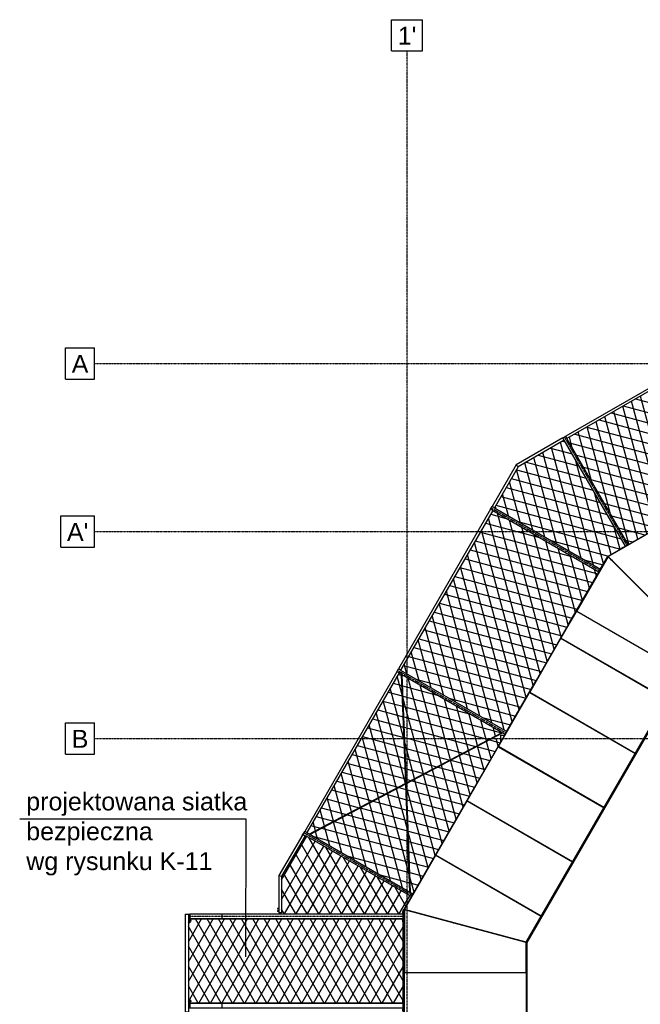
# Model space of a CAD drawing. Header units: millimetres. Extents: x -434 to 57429, y 89 to 37431.
# Tile 7 of 24: x -205 to 9727, y 21420 to 37174. Entities that reach past the tile are written whole.
import ezdxf

# ---------------------------------------------------------------- set-up
doc = ezdxf.new("R2010")
doc.units = ezdxf.units.MM
doc.linetypes.add('DXK_LINE_DOT3', pattern=[5.9187, 2.979, -0.9799, 0.9799, -0.9799])
doc.styles.add('Arial', font='ARIAL.TTF', dxfattribs={"height": 0.2})
pattern_1 = [(60, (0, 0), (-137.4815, 79.375), []), (120, (0, 0), (-137.4815, -79.375), [])]
pattern_2 = [(105, (0, 0), (-153.3407, -41.0875), []), (165, (0, 0), (-41.0875, -153.3407), [])]

# ---------------------------------------------------------------- blocks, each defined once
blk = doc.blocks.new('Part-3810 - 1324')
at = {"color": 7}
for p, q in [((9460, 28733), (9409, 28703)), ((9409, 28703), (9409, 28703)), ((9461, 28733), (9460, 28733))]:
    blk.add_line(p, q, dxfattribs=at)
blk = doc.blocks.new('Part-2814 - 1324')
at = {"color": 7}
for p, q in [((5945, 22624), (5945, 22624)), ((5945, 21704), (5945, 22624)), ((6045, 21929), (6045, 21930)), ((5945, 20704), (5945, 21644)), ((6045, 20927), (6045, 20929)), ((5945, 20165), (5945, 20644)), ((6045, 19924), (6045, 19927))]:
    blk.add_line(p, q, dxfattribs=at)
blk = doc.blocks.new('Part-3722 - 1324')
at = {"color": 7}
for p, q in [((9207, 28587), (5945, 22937)), ((9251, 28543), (9207, 28587)), ((9211, 28581), (9212, 28583)), ((9251, 28543), (9250, 28541)), ((8709, 27711), (8709, 27713)), ((8755, 27684), (8756, 27686)), ((8458, 27276), (8459, 27278)), ((8504, 27249), (8505, 27251)), ((7957, 26409), (7958, 26410)), ((8003, 26382), (8004, 26383)), ((7456, 25541), (7457, 25543)), ((7502, 25514), (7503, 25516)), ((6955, 24673), (6956, 24675)), ((7001, 24646), (7002, 24648)), ((6453, 23805), (6455, 23807)), ((6500, 23778), (6501, 23780)), ((5945, 22937), (6005, 22921)), ((5951, 22935), (5952, 22937)), ((6005, 22921), (6006, 22922))]:
    blk.add_line(p, q, dxfattribs=at)
blk = doc.blocks.new('Part-3350 - 1324')
at = {"color": 7}
blk.add_line((7332, 29340), (7357, 29383), dxfattribs=at)
blk = doc.blocks.new('Part-3355 - 1324')
at = {"color": 7}
for p, q in [((4332, 24143), (4357, 24187)), ((4367, 24123), (6064, 23143)), ((4392, 24167), (6089, 23187))]:
    blk.add_line(p, q, dxfattribs=at)
blk = doc.blocks.new('Part-2319 - 1324')
at = {"color": 7}
for p, q in [((5945, 22724), (5945, 22724)), ((5945, 22704), (5945, 22724)), ((6732, 22724), (6742, 22724)), ((5945, 22624), (5945, 22644)), ((5945, 22624), (5945, 22624)), ((7106, 22624), (7114, 22624))]:
    blk.add_line(p, q, dxfattribs=at)
blk = doc.blocks.new('Part-3356 - 1324')
at = {"color": 7}
blk.add_line((4332, 24143), (4357, 24187), dxfattribs=at)
blk = doc.blocks.new('Part-2411 - 1324')
at = {"color": 7}
for p, q in [((7497, 25625), (7497, 25724)), ((7497, 25724), (7555, 25724)), ((9142, 25724), (9146, 25724)), ((9315, 25624), (9319, 25624))]:
    blk.add_line(p, q, dxfattribs=at)
blk = doc.blocks.new('Part-3645 - 1324')
at = {"color": 7}
for p, q in [((5983, 24962), (7516, 25769)), ((5983, 24951), (7523, 25762)), ((7521, 25766), (7523, 25763)), ((7523, 25763), (7523, 25762)), ((4432, 24146), (5973, 24957)), ((4440, 24139), (5973, 24946)), ((4433, 24145), (4432, 24146)), ((4432, 24146), (4433, 24145)), ((4435, 24142), (4433, 24145)), ((4433, 24145), (4435, 24142))]:
    blk.add_line(p, q, dxfattribs=at)
blk = doc.blocks.new('Part-2663 - 1324')
at = {"color": 7}
for p, q in [((9251, 28543), (9280, 28514)), ((9280, 28514), (9282, 28515))]:
    blk.add_line(p, q, dxfattribs=at)
blk = doc.blocks.new('Part-2669 - 1324')
at = {"color": 7}
blk.add_line((8791, 27664), (8791, 27665), dxfattribs=at)
blk = doc.blocks.new('Part-3349 - 1324')
at = {"color": 7}
for p, q in [((7332, 29340), (7357, 29383)), ((7357, 29383), (7357, 29383)), ((7367, 29320), (9064, 28340)), ((7392, 29363), (9089, 28383))]:
    blk.add_line(p, q, dxfattribs=at)
blk = doc.blocks.new('Part-2662 - 1324')
at = {"color": 7}
for p, q in [((9091, 28386), (9207, 28587)), ((9280, 28514), (9251, 28543)), ((9280, 28512), (9280, 28514)), ((8591, 27520), (9061, 28334)), ((8790, 27664), (8791, 27666)), ((8091, 26654), (8561, 27468)), ((8539, 27229), (8540, 27231)), ((7591, 25788), (8061, 26602)), ((8038, 26362), (8039, 26363)), ((7554, 25724), (7561, 25736)), ((7554, 25724), (7555, 25724))]:
    blk.add_line(p, q, dxfattribs=at)
blk = doc.blocks.new('GridLine-5336 - 1324')
at = {"color": 6}
for p, q in [((528, 25924), (995, 25924)), ((528, 25424), (528, 25924)), ((995, 25424), (995, 25924)), ((528, 25424), (995, 25424))]:
    blk.add_line(p, q, dxfattribs=at)
at = {"color": 6, "linetype": 'DXK_LINE_DOT3'}
blk.add_line((995, 25674), (36620, 25674), dxfattribs=at)
at = {"color": 7, "style": 'Arial'}
blk.add_text('B', height=287, dxfattribs=at).set_placement((628, 25524))
blk = doc.blocks.new('Part-3526 - 1324')
at = {"color": 7}
for p, q in [((11089, 31983), (8534, 30508)), ((11109, 31948), (11089, 31983)), ((11109, 31948), (8554, 30473)), ((8554, 30473), (8534, 30508))]:
    blk.add_line(p, q, dxfattribs=at)
blk = doc.blocks.new('Part-3308 - 1324')
at = {"color": 7}
blk.add_line((8490, 30483), (8534, 30508), dxfattribs=at)
blk = doc.blocks.new('Part-3307 - 1324')
at = {"color": 7}
for p, q in [((8490, 30483), (8534, 30508)), ((9490, 28751), (8510, 30448)), ((9534, 28776), (8554, 30473))]:
    blk.add_line(p, q, dxfattribs=at)
blk = doc.blocks.new('Part-3667 - 1324')
at = {"color": 7}
for p, q in [((7902, 22412), (10640, 27154)), ((10646, 27148), (7911, 22410)), ((10591, 27202), (10592, 27203)), ((10592, 27203), (10603, 27191)), ((10640, 27154), (10646, 27148)), ((10341, 26769), (10342, 26770)), ((10090, 26334), (10091, 26336)), ((9589, 25466), (9590, 25468)), ((9088, 24598), (9089, 24600)), ((8587, 23731), (8588, 23732)), ((8086, 22862), (8087, 22865)), ((7836, 22430), (7836, 22430)), ((7836, 22430), (7852, 22426)), ((7911, 22410), (7902, 22412))]:
    blk.add_line(p, q, dxfattribs=at)
blk = doc.blocks.new('Part-2773 - 1324')
at = {"color": 7}
for p, q in [((5945, 22936), (5945, 22936)), ((5945, 22936), (5945, 22724)), ((6005, 22920), (6045, 22910)), ((6045, 22910), (6045, 22908)), ((5945, 22724), (5945, 22724))]:
    blk.add_line(p, q, dxfattribs=at)
blk = doc.blocks.new('Part-2775 - 1324')
at = {"color": 7}
for p, q in [((7537, 25494), (7538, 25496)), ((7036, 24626), (7037, 24628)), ((6535, 23758), (6536, 23760)), ((5945, 22937), (5945, 22936)), ((5945, 22936), (5945, 22936)), ((6005, 22920), (6045, 22910)), ((6045, 22910), (6046, 22911))]:
    blk.add_line(p, q, dxfattribs=at)
blk = doc.blocks.new('Part-4550 - 1324')
at = {"color": 7}
for p, q in [((7957, 26410), (8457, 27276)), ((8457, 27276), (10147, 26301)), ((9647, 25435), (7957, 26410)), ((10147, 26301), (9647, 25435))]:
    blk.add_line(p, q, dxfattribs=at)
blk = doc.blocks.new('Part-3815 - 1324')
at = {"color": 7}
for p, q in [((6091, 23190), (6061, 23138)), ((6091, 23190), (6091, 23190)), ((6061, 23138), (6061, 23138))]:
    blk.add_line(p, q, dxfattribs=at)
blk = doc.blocks.new('Part-4554 - 1324')
at = {"color": 7}
for p, q in [((5952, 22937), (6453, 23805)), ((6453, 23805), (8143, 22829)), ((7902, 22412), (5952, 22937)), ((8143, 22829), (7902, 22412))]:
    blk.add_line(p, q, dxfattribs=at)
blk = doc.blocks.new('Part-3817 - 1324')
at = {"color": 7}
for p, q in [((9091, 28386), (9061, 28334)), ((9091, 28386), (9091, 28386)), ((9061, 28334), (9061, 28334))]:
    blk.add_line(p, q, dxfattribs=at)
blk = doc.blocks.new('Part-3670 - 1324')
at = {"color": 7}
for p, q in [((7836, 22430), (7852, 22426)), ((7836, 22429), (7836, 22430)), ((7902, 22412), (7911, 22410)), ((7902, 22411), (7902, 22412)), ((7911, 22410), (7911, 16939)), ((7836, 21929), (7836, 21930)), ((7902, 21929), (7902, 21930)), ((7836, 20927), (7836, 20929)), ((7902, 20927), (7902, 20929)), ((7836, 19924), (7836, 19927)), ((7902, 19924), (7902, 19927)), ((7836, 19422), (7836, 19424)), ((7902, 19422), (7902, 19424)), ((7836, 18420), (7836, 18422)), ((7902, 18420), (7902, 18422)), ((7836, 17419), (7836, 17420)), ((7902, 17419), (7902, 17420)), ((7836, 16919), (7852, 16923)), ((7836, 16919), (7836, 16920)), ((7911, 16939), (7902, 16936)), ((7902, 16936), (7902, 16937))]:
    blk.add_line(p, q, dxfattribs=at)
blk = doc.blocks.new('Part-4547 - 1324')
at = {"color": 7}
for p, q in [((9213, 28584), (10082, 29085)), ((10082, 29085), (11057, 27395)), ((10640, 27155), (9213, 28584)), ((11057, 27395), (10640, 27155))]:
    blk.add_line(p, q, dxfattribs=at)
blk = doc.blocks.new('Part-3352 - 1324')
at = {"color": 7}
for p, q in [((5832, 26741), (5857, 26785)), ((5857, 26785), (5857, 26785)), ((5867, 26721), (7564, 25742)), ((5892, 26765), (7589, 25785))]:
    blk.add_line(p, q, dxfattribs=at)
blk = doc.blocks.new('Part-3353 - 1324')
at = {"color": 7}
blk.add_line((5832, 26741), (5857, 26785), dxfattribs=at)
blk = doc.blocks.new('Part-3693 - 1324')
at = {"color": 7}
for p, q in [((10603, 27191), (10640, 27154)), ((10603, 27190), (10603, 27191)), ((10355, 26761), (10355, 26762)), ((10104, 26326), (10105, 26328)), ((9603, 25458), (9604, 25460)), ((9102, 24590), (9103, 24592)), ((8601, 23723), (8602, 23724)), ((8100, 22854), (8101, 22857)), ((7852, 22426), (7852, 22426)), ((7852, 22426), (7902, 22412))]:
    blk.add_line(p, q, dxfattribs=at)
blk = doc.blocks.new('Part-3524 - 1324')
at = {"color": 7}
for p, q in [((5832, 26741), (4357, 24187)), ((5867, 26721), (4392, 24167)), ((5867, 26721), (5832, 26741)), ((4392, 24167), (4357, 24187))]:
    blk.add_line(p, q, dxfattribs=at)
blk = doc.blocks.new('Part-3525 - 1324')
at = {"color": 7}
for p, q in [((7332, 29340), (5857, 26785)), ((7367, 29320), (5892, 26765)), ((7367, 29320), (7332, 29340)), ((5892, 26765), (5857, 26785))]:
    blk.add_line(p, q, dxfattribs=at)
blk = doc.blocks.new('Part-3554 - 1324')
at = {"color": 7}
for p, q in [((7743, 30051), (7357, 29383)), ((7772, 30022), (7392, 29363)), ((7772, 30022), (7743, 30051)), ((7392, 29363), (7357, 29383))]:
    blk.add_line(p, q, dxfattribs=at)
blk = doc.blocks.new('Part-3555 - 1324')
at = {"color": 7}
for p, q in [((8490, 30483), (7743, 30051)), ((8510, 30448), (7772, 30022)), ((8510, 30448), (8490, 30483)), ((7772, 30022), (7743, 30051))]:
    blk.add_line(p, q, dxfattribs=at)
blk = doc.blocks.new('Part-3640 - 1324')
at = {"color": 7}
for p, q in [((8626, 24865), (8626, 24868)), ((8717, 24813), (8717, 24815))]:
    blk.add_line(p, q, dxfattribs=at)
blk = doc.blocks.new('Part-3646 - 1324')
at = {"color": 7}
for p, q in [((5973, 24957), (5905, 26697)), ((5905, 26697), (5906, 26697)), ((5906, 26697), (5905, 26697)), ((5906, 26697), (5910, 26697)), ((5909, 26697), (5906, 26697)), ((5983, 24962), (5915, 26694)), ((6041, 23215), (5973, 24946)), ((6051, 23212), (5983, 24951)), ((6050, 23212), (6046, 23212)), ((6051, 23212), (6050, 23212))]:
    blk.add_line(p, q, dxfattribs=at)
blk = doc.blocks.new('GridLine-5337 - 1324')
at = {"color": 6}
for p, q in [((452, 29234), (995, 29234)), ((452, 28734), (452, 29234)), ((995, 28734), (995, 29234)), ((452, 28734), (995, 28734))]:
    blk.add_line(p, q, dxfattribs=at)
at = {"color": 6, "linetype": 'DXK_LINE_DOT3'}
blk.add_line((995, 28984), (36620, 28984), dxfattribs=at)
at = {"color": 7, "style": 'Arial'}
blk.add_text("A'", height=286.5, dxfattribs=at).set_placement((552, 28834))
blk = doc.blocks.new('Part-3694 - 1324')
at = {"color": 7}
for p, q in [((7852, 22426), (7902, 22412)), ((7852, 22425), (7852, 22426)), ((7852, 21929), (7852, 21930)), ((7852, 20927), (7852, 20929)), ((7852, 19924), (7852, 19927)), ((7852, 19422), (7852, 19424)), ((7852, 18420), (7852, 18422)), ((7852, 17419), (7852, 17420)), ((7852, 16923), (7902, 16936)), ((7852, 16923), (7852, 16924))]:
    blk.add_line(p, q, dxfattribs=at)
blk = doc.blocks.new('Part-3713 - 1324')
at = {"color": 7}
for p, q in [((10646, 27148), (7911, 22410)), ((7911, 22410), (7911, 16939))]:
    blk.add_line(p, q, dxfattribs=at)
blk = doc.blocks.new('Part-3721 - 1324')
at = {"color": 7}
for p, q in [((14858, 31849), (9207, 28587)), ((14857, 31842), (14860, 31843)), ((14874, 31789), (14858, 31849)), ((14874, 31789), (14872, 31788)), ((13988, 31340), (13989, 31341)), ((14015, 31293), (14016, 31294)), ((13553, 31089), (13555, 31090)), ((13580, 31042), (13582, 31043)), ((12685, 30588), (12687, 30589)), ((12712, 30541), (12714, 30542)), ((11818, 30087), (11819, 30088)), ((11845, 30040), (11846, 30041)), ((10950, 29586), (10952, 29587)), ((10977, 29539), (10979, 29540)), ((10082, 29085), (10084, 29086)), ((10109, 29038), (10111, 29039)), ((9207, 28587), (9251, 28543)), ((9212, 28583), (9213, 28584)), ((9251, 28543), (9253, 28544))]:
    blk.add_line(p, q, dxfattribs=at)
blk = doc.blocks.new('Part-3726 - 1324')
at = {"color": 7}
for p, q in [((6005, 22921), (5945, 22937)), ((5945, 22937), (5945, 16412)), ((5951, 22074), (5951, 22935)), ((6005, 22921), (6005, 22919)), ((5951, 21929), (5951, 21931)), ((6005, 21929), (6005, 21930)), ((5951, 20927), (5951, 20929)), ((6005, 20927), (6005, 20929)), ((5951, 19924), (5951, 19927)), ((6005, 19924), (6005, 19927)), ((5951, 19422), (5951, 19424)), ((6005, 19422), (6005, 19424)), ((5951, 16414), (5951, 18422)), ((6005, 18420), (6005, 18422)), ((6005, 17418), (6005, 17420)), ((5945, 16412), (6005, 16428)), ((6005, 16428), (6005, 16430))]:
    blk.add_line(p, q, dxfattribs=at)
blk = doc.blocks.new('Part-3788 - 1324')
at = {"color": 7}
for p, q in [((5945, 21704), (5945, 21704)), ((5945, 21704), (5945, 21644)), ((5945, 21644), (5945, 21644))]:
    blk.add_line(p, q, dxfattribs=at)
blk = doc.blocks.new('Part-3789 - 1324')
at = {"color": 7}
for p, q in [((5945, 22704), (5945, 22704)), ((5945, 22704), (5945, 22644)), ((5945, 22644), (5945, 22644))]:
    blk.add_line(p, q, dxfattribs=at)
blk = doc.blocks.new('Part-3811 - 1324')
at = {"color": 7}
for p, q in [((7591, 25788), (7561, 25736)), ((7561, 25736), (7561, 25736)), ((7591, 25788), (7591, 25788))]:
    blk.add_line(p, q, dxfattribs=at)
blk = doc.blocks.new('Part-3812 - 1324')
at = {"color": 7}
for p, q in [((8091, 26654), (8061, 26602)), ((8091, 26654), (8091, 26654)), ((8061, 26602), (8061, 26602))]:
    blk.add_line(p, q, dxfattribs=at)
blk = doc.blocks.new('Part-3813 - 1324')
at = {"color": 7}
for p, q in [((7091, 24922), (7061, 24870)), ((7091, 24922), (7091, 24922)), ((7061, 24870), (7061, 24870))]:
    blk.add_line(p, q, dxfattribs=at)
blk = doc.blocks.new('Part-3814 - 1324')
at = {"color": 7}
for p, q in [((6591, 24056), (6561, 24004)), ((6561, 24004), (6561, 24004)), ((6591, 24056), (6591, 24056))]:
    blk.add_line(p, q, dxfattribs=at)
blk = doc.blocks.new('Part-3816 - 1324')
at = {"color": 7}
for p, q in [((8591, 27520), (8561, 27468)), ((8561, 27468), (8561, 27468)), ((8591, 27520), (8591, 27520))]:
    blk.add_line(p, q, dxfattribs=at)
blk = doc.blocks.new('Part-4544 - 1324')
at = {"color": 7}
for p, q in [((5951, 20929), (5951, 21929)), ((5951, 21929), (7902, 21929)), ((7902, 21929), (7902, 20929)), ((7902, 20929), (5951, 20929))]:
    blk.add_line(p, q, dxfattribs=at)
blk = doc.blocks.new('Part-4546 - 1324')
at = {"color": 7}
for p, q in [((7902, 22411), (5951, 22933)), ((5951, 22933), (5951, 21931)), ((7902, 21930), (7902, 22411)), ((5951, 21931), (7902, 21930))]:
    blk.add_line(p, q, dxfattribs=at)
blk = doc.blocks.new('Part-4548 - 1324')
at = {"color": 7}
for p, q in [((9211, 28581), (8709, 27713)), ((10639, 27154), (9211, 28581)), ((8709, 27713), (10398, 26737)), ((10398, 26737), (10639, 27154))]:
    blk.add_line(p, q, dxfattribs=at)
blk = doc.blocks.new('Part-4549 - 1324')
at = {"color": 7}
for p, q in [((8458, 27278), (8709, 27711)), ((8709, 27711), (10398, 26736)), ((10148, 26303), (8458, 27278)), ((10398, 26736), (10148, 26303))]:
    blk.add_line(p, q, dxfattribs=at)
blk = doc.blocks.new('Part-4551 - 1324')
at = {"color": 7}
for p, q in [((7456, 25543), (7956, 26409)), ((7956, 26409), (9646, 25433)), ((9146, 24567), (7456, 25543)), ((9646, 25433), (9146, 24567))]:
    blk.add_line(p, q, dxfattribs=at)
blk = doc.blocks.new('Part-4552 - 1324')
at = {"color": 7}
for p, q in [((6955, 24675), (7455, 25541)), ((7455, 25541), (9145, 24565)), ((8645, 23699), (6955, 24675)), ((9145, 24565), (8645, 23699))]:
    blk.add_line(p, q, dxfattribs=at)
blk = doc.blocks.new('Part-4553 - 1324')
at = {"color": 7}
for p, q in [((6454, 23807), (6954, 24673)), ((6954, 24673), (8644, 23698)), ((8144, 22832), (6454, 23807)), ((8644, 23698), (8144, 22832))]:
    blk.add_line(p, q, dxfattribs=at)
blk = doc.blocks.new('GridLine-5325 - 1324')
at = {"color": 6}
for p, q in [((5746, 37174), (6244, 37174)), ((5746, 36674), (5746, 37174)), ((6244, 36674), (6244, 37174)), ((5746, 36674), (6244, 36674))]:
    blk.add_line(p, q, dxfattribs=at)
at = {"color": 6, "linetype": 'DXK_LINE_DOT3'}
blk.add_line((5995, 2674), (5995, 36674), dxfattribs=at)
at = {"color": 7, "style": 'Arial'}
blk.add_text("1'", height=286.5, dxfattribs=at).set_placement((5846, 36774))
blk = doc.blocks.new('GridLine-5338 - 1324')
at = {"color": 6}
for p, q in [((528, 31924), (995, 31924)), ((528, 31424), (528, 31924)), ((995, 31424), (995, 31924)), ((528, 31424), (995, 31424))]:
    blk.add_line(p, q, dxfattribs=at)
at = {"color": 6, "linetype": 'DXK_LINE_DOT3'}
blk.add_line((995, 31674), (36620, 31674), dxfattribs=at)
at = {"color": 7, "style": 'Arial'}
blk.add_text('A', height=287, dxfattribs=at).set_placement((628, 31524))
blk = doc.blocks.new('zw$56F0')
at = {"color": 7}
for p, q in [((-5692, 4461), (-6075, 3809)), ((-5657, 4440), (-6035, 3798)), ((-5657, 4440), (-6035, 3798)), ((-5706, 4441), (-5711, 4444)), ((-5706, 4441), (-5711, 4444)), ((-5705, 4456), (-5709, 4448)), ((-5703, 4445), (-5709, 4448)), ((-5702, 4459), (-5705, 4456)), ((-5699, 4453), (-5705, 4456)), ((-5704, 4444), (-5706, 4441)), ((-5701, 4449), (-5704, 4444)), ((-5697, 4456), (-5702, 4459)), ((-5699, 4453), (-5701, 4449)), ((-5697, 4456), (-5699, 4453)), ((-5699, 4448), (-5697, 4452)), ((-5696, 4457), (-5697, 4456)), ((-5697, 4452), (-5695, 4455)), ((-5697, 4452), (-5697, 4452)), ((-5694, 4456), (-5696, 4457)), ((-5696, 4453), (-5696, 4453)), ((-5696, 4453), (-5696, 4453)), ((-5695, 4455), (-5694, 4456)), ((-5692, 4461), (-5657, 4440)), ((-5689, 4459), (-5692, 4461)), ((-5692, 4461), (-5692, 4461)), ((-5692, 4461), (-5692, 4461)), ((-5684, 4468), (-5689, 4459)), ((-5679, 4465), (-5685, 4456)), ((-5685, 4456), (-5657, 4440)), ((-5657, 4440), (-5657, 4440)), ((-5657, 4440), (-5657, 4440)), ((-6075, 3809), (-6035, 3798)), ((-6075, 3809), (-6075, 3809)), ((-6075, 3809), (-6075, 3210)), ((-6035, 3798), (-6035, 3798)), ((-6035, 3798), (-6035, 3210)), ((-6035, 3798), (-6035, 3798)), ((-7575, 3190), (-7525, 3190)), ((-7575, 3190), (-7575, 1620)), ((-7525, 3190), (-7525, 3190)), ((-7525, 3190), (-7525, 1620)), ((-7525, 3190), (-7515, 3190)), ((-7515, 3190), (-7515, 3050)), ((-7515, 3190), (-7515, 3050)), ((-7514, 3190), (-7504, 3190)), ((-7514, 3050), (-7514, 3190)), ((-6985, 3190), (-7504, 3190)), ((-7504, 3110), (-7504, 3190)), ((-7504, 3190), (-7504, 3050)), ((-6985, 3110), (-6985, 3190)), ((-4088, 3190), (-6985, 3190)), ((-6985, 3110), (-6985, 3190)), ((-6098, 3280), (-6098, 3280)), ((-6098, 3280), (-6098, 3278)), ((-6085, 3280), (-6098, 3280)), ((-6098, 3278), (-6098, 3275)), ((-6098, 3275), (-6098, 3273)), ((-6098, 3273), (-6098, 3271)), ((-6098, 3271), (-6098, 3270)), ((-6085, 3270), (-6098, 3270)), ((-6098, 3240), (-6098, 3240)), ((-6098, 3240), (-6098, 3238)), ((-6085, 3240), (-6098, 3240)), ((-6098, 3238), (-6098, 3235)), ((-6098, 3235), (-6098, 3233)), ((-6098, 3233), (-6098, 3231)), ((-6098, 3231), (-6098, 3230)), ((-6085, 3230), (-6098, 3230)), ((-6085, 3285), (-6085, 3280)), ((-6077, 3285), (-6085, 3285)), ((-6085, 3280), (-6085, 3270)), ((-6085, 3280), (-6077, 3280)), ((-6085, 3270), (-6085, 3265)), ((-6085, 3270), (-6077, 3270)), ((-6085, 3265), (-6077, 3265)), ((-6085, 3245), (-6085, 3240)), ((-6077, 3245), (-6085, 3245)), ((-6085, 3240), (-6085, 3230)), ((-6085, 3240), (-6077, 3240)), ((-6085, 3230), (-6085, 3225)), ((-6085, 3230), (-6077, 3230)), ((-6085, 3225), (-6077, 3225)), ((-6077, 3285), (-6077, 3284)), ((-6075, 3285), (-6077, 3285)), ((-6077, 3284), (-6077, 3280)), ((-6077, 3280), (-6077, 3275)), ((-6077, 3275), (-6077, 3270)), ((-6077, 3270), (-6077, 3267)), ((-6077, 3267), (-6077, 3265)), ((-6075, 3265), (-6077, 3265)), ((-6077, 3245), (-6077, 3244)), ((-6075, 3245), (-6077, 3245)), ((-6077, 3244), (-6077, 3240)), ((-6077, 3240), (-6077, 3235)), ((-6077, 3235), (-6077, 3230)), ((-6077, 3230), (-6077, 3227)), ((-6077, 3227), (-6077, 3225)), ((-6075, 3225), (-6077, 3225)), ((-6035, 3210), (-6075, 3210)), ((-6075, 3210), (-6075, 3210)), ((-6071, 3210), (-6071, 3190)), ((-6065, 3210), (-6065, 3190)), ((-6035, 3210), (-6035, 3210)), ((-4091, 3232), (-4101, 3232)), ((-4101, 3232), (-4101, 3220)), ((-4091, 3220), (-4101, 3220)), ((-4101, 3220), (-4101, 3208)), ((-4091, 3214), (-4101, 3214)), ((-4101, 3214), (-4101, 3207)), ((-4091, 3208), (-4101, 3208)), ((-4091, 3207), (-4101, 3207)), ((-4101, 3207), (-4101, 3193)), ((-4091, 3193), (-4101, 3193)), ((-4101, 3193), (-4101, 3190)), ((-4091, 3245), (-4091, 3242)), ((-4088, 3245), (-4091, 3245)), ((-4091, 3242), (-4091, 3233)), ((-4091, 3233), (-4091, 3220)), ((-4091, 3225), (-4091, 3222)), ((-4088, 3225), (-4091, 3225)), ((-4091, 3222), (-4091, 3213)), ((-4091, 3220), (-4091, 3208)), ((-4091, 3213), (-4091, 3200)), ((-4091, 3208), (-4091, 3199)), ((-4091, 3200), (-4091, 3190)), ((-4091, 3199), (-4091, 3195)), ((-4088, 3195), (-4091, 3195)), ((-4088, 3250), (-4088, 3190)), ((-4076, 3250), (-4088, 3250)), ((-4088, 3110), (-4088, 3190)), ((-4076, 3250), (-4076, 3050)), ((-4076, 3250), (-4076, 3050)), ((-7525, 3050), (-7525, 1825)), ((-7515, 3050), (-7525, 3050)), ((-7515, 3050), (-7525, 3050)), ((-7514, 3086), (-7515, 3086)), ((-7514, 3074), (-7515, 3074)), ((-7504, 3050), (-7514, 3050)), ((-7504, 3050), (-7514, 3050)), ((-6985, 3110), (-7504, 3110)), ((-6987, 3110), (-7504, 3110)), ((-7504, 3110), (-7504, 3050)), ((-7501, 3092), (-7504, 3092)), ((-7501, 3068), (-7504, 3068)), ((-7501, 3091), (-7501, 3092)), ((-7501, 3086), (-7501, 3091)), ((-7491, 3091), (-7501, 3091)), ((-7501, 3080), (-7501, 3086)), ((-7491, 3086), (-7501, 3086)), ((-7501, 3074), (-7501, 3080)), ((-7491, 3075), (-7501, 3075)), ((-7501, 3070), (-7501, 3074)), ((-7501, 3068), (-7501, 3070)), ((-7491, 3069), (-7501, 3069)), ((-7491, 3086), (-7491, 3091)), ((-7483, 3086), (-7491, 3086)), ((-7491, 3075), (-7491, 3086)), ((-7491, 3069), (-7491, 3075)), ((-7483, 3074), (-7491, 3074)), ((-7483, 3085), (-7483, 3086)), ((-7483, 3083), (-7483, 3085)), ((-7483, 3080), (-7483, 3083)), ((-7483, 3077), (-7483, 3080)), ((-7483, 3075), (-7483, 3077)), ((-7483, 3074), (-7483, 3075)), ((-4088, 3110), (-6985, 3110)), ((-4088, 3110), (-6985, 3110)), ((-4088, 3110), (-6037, 3110)), ((-4091, 3094), (-4101, 3094)), ((-4101, 3094), (-4101, 3087)), ((-4091, 3092), (-4101, 3092)), ((-4101, 3092), (-4101, 3080)), ((-4091, 3087), (-4101, 3087)), ((-4101, 3087), (-4101, 3073)), ((-4091, 3080), (-4101, 3080)), ((-4101, 3080), (-4101, 3068)), ((-4091, 3073), (-4101, 3073)), ((-4101, 3073), (-4101, 3066)), ((-4091, 3068), (-4101, 3068)), ((-4091, 3066), (-4101, 3066)), ((-4091, 3105), (-4091, 3102)), ((-4088, 3105), (-4091, 3105)), ((-4091, 3105), (-4091, 3102)), ((-4088, 3105), (-4091, 3105)), ((-4091, 3102), (-4091, 3093)), ((-4091, 3102), (-4091, 3093)), ((-4091, 3093), (-4091, 3080)), ((-4091, 3093), (-4091, 3080)), ((-4091, 3080), (-4091, 3068)), ((-4091, 3080), (-4091, 3068)), ((-4091, 3068), (-4091, 3058)), ((-4091, 3068), (-4091, 3059)), ((-4091, 3059), (-4091, 3055)), ((-4091, 3058), (-4091, 3055)), ((-4088, 3055), (-4091, 3055)), ((-4088, 3055), (-4091, 3055)), ((-4088, 3110), (-4088, 3050)), ((-4088, 3050), (-4088, 3050)), ((-4088, 3050), (-4076, 3050)), ((-4076, 3050), (-4088, 3050)), ((-4076, 3050), (-4088, 3050)), ((-4076, 3050), (-4088, 3050)), ((-4075, 3088), (-4076, 3088)), ((-4075, 3088), (-4076, 3088)), ((-4075, 3072), (-4076, 3072)), ((-4075, 3072), (-4076, 3072)), ((-4076, 3050), (-4076, 3050)), ((-7525, 1825), (-7515, 1825)), ((-7515, 1825), (-7515, 1685)), ((-7515, 1825), (-7515, 1685)), ((-7514, 1801), (-7515, 1801)), ((-7514, 1789), (-7515, 1789)), ((-7514, 1825), (-7504, 1825)), ((-7514, 1685), (-7514, 1825)), ((-7504, 1825), (-7504, 1765)), ((-7504, 1825), (-7504, 1685)), ((-7501, 1807), (-7504, 1807)), ((-7501, 1783), (-7504, 1783)), ((-6985, 1765), (-7504, 1765)), ((-7504, 1685), (-7504, 1765)), ((-7501, 1806), (-7501, 1807)), ((-7501, 1801), (-7501, 1806)), ((-7491, 1806), (-7501, 1806)), ((-7501, 1795), (-7501, 1801)), ((-7491, 1801), (-7501, 1801)), ((-7501, 1789), (-7501, 1795)), ((-7491, 1790), (-7501, 1790)), ((-7501, 1785), (-7501, 1789)), ((-7501, 1783), (-7501, 1785)), ((-7491, 1784), (-7501, 1784)), ((-7491, 1801), (-7491, 1806)), ((-7483, 1801), (-7491, 1801)), ((-7491, 1790), (-7491, 1801)), ((-7491, 1784), (-7491, 1790)), ((-7483, 1789), (-7491, 1789)), ((-7483, 1800), (-7483, 1801)), ((-7483, 1798), (-7483, 1800)), ((-7483, 1795), (-7483, 1798)), ((-7483, 1792), (-7483, 1795)), ((-7483, 1790), (-7483, 1792)), ((-7483, 1789), (-7483, 1790)), ((-6985, 1685), (-6985, 1765)), ((-4088, 1765), (-6985, 1765)), ((-6985, 1685), (-6985, 1765)), ((-4091, 1807), (-4101, 1807)), ((-4101, 1807), (-4101, 1795)), ((-4091, 1795), (-4101, 1795)), ((-4101, 1795), (-4101, 1783)), ((-4091, 1789), (-4101, 1789)), ((-4101, 1789), (-4101, 1782)), ((-4091, 1783), (-4101, 1783)), ((-4091, 1782), (-4101, 1782)), ((-4101, 1782), (-4101, 1768)), ((-4091, 1768), (-4101, 1768)), ((-4101, 1768), (-4101, 1765)), ((-4091, 1820), (-4091, 1817)), ((-4088, 1820), (-4091, 1820)), ((-4091, 1817), (-4091, 1808)), ((-4091, 1808), (-4091, 1795)), ((-4091, 1800), (-4091, 1797)), ((-4088, 1800), (-4091, 1800)), ((-4091, 1797), (-4091, 1788)), ((-4091, 1795), (-4091, 1783)), ((-4091, 1788), (-4091, 1775)), ((-4091, 1783), (-4091, 1774)), ((-4091, 1775), (-4091, 1765)), ((-4091, 1774), (-4091, 1770)), ((-4088, 1770), (-4091, 1770)), ((-4088, 1825), (-4088, 1765)), ((-4076, 1825), (-4088, 1825)), ((-4088, 1685), (-4088, 1765)), ((-4076, 1825), (-4076, 1625)), ((-4076, 1825), (-4076, 1625)), ((-4075, 1803), (-4076, 1803)), ((-4075, 1787), (-4076, 1787)), ((-4075, 1783), (-4076, 1783)), ((-4075, 1767), (-4076, 1767)), ((-7525, 1620), (-7575, 1620)), ((-7575, 1620), (-7575, 1610)), ((-7515, 1620), (-7575, 1620)), ((-7575, 1610), (-7575, 1600)), ((-7515, 1610), (-7575, 1610)), ((-7575, 1600), (-7525, 1600)), ((-7575, 1600), (-7575, -940)), ((-7575, 1600), (-7515, 1600)), ((-7525, 1685), (-7525, 1620)), ((-7515, 1685), (-7525, 1685)), ((-7515, 1685), (-7525, 1685)), ((-7525, 1620), (-7525, 1620)), ((-7525, 1600), (-7525, 1600)), ((-7525, 1600), (-7525, 1600)), ((-7525, 1600), (-7525, -940)), ((-7525, 1600), (-7525, 1535)), ((-7525, 1600), (-7515, 1600)), ((-7515, 1610), (-7515, 1620)), ((-7515, 1620), (-7515, 1610)), ((-7515, 1600), (-7515, 1610)), ((-7515, 1600), (-7515, 1610)), ((-7504, 1685), (-7514, 1685)), ((-7504, 1685), (-7514, 1685)), ((-6985, 1685), (-7504, 1685)), ((-6987, 1685), (-7504, 1685)), ((-4088, 1685), (-6985, 1685)), ((-4088, 1685), (-6985, 1685)), ((-4088, 1685), (-6037, 1685)), ((-4095, 1588), (-4105, 1588)), ((-4105, 1588), (-4105, 1576)), ((-4095, 1588), (-4105, 1588)), ((-4105, 1588), (-4105, 1576)), ((-4095, 1576), (-4105, 1576)), ((-4105, 1576), (-4105, 1564)), ((-4095, 1576), (-4105, 1576)), ((-4105, 1576), (-4105, 1564)), ((-4091, 1669), (-4101, 1669)), ((-4101, 1669), (-4101, 1662)), ((-4091, 1667), (-4101, 1667)), ((-4101, 1667), (-4101, 1655)), ((-4091, 1662), (-4101, 1662)), ((-4101, 1662), (-4101, 1648)), ((-4091, 1655), (-4101, 1655)), ((-4101, 1655), (-4101, 1643)), ((-4091, 1648), (-4101, 1648)), ((-4101, 1648), (-4101, 1641)), ((-4091, 1643), (-4101, 1643)), ((-4091, 1641), (-4101, 1641)), ((-4095, 1601), (-4095, 1598)), ((-4092, 1601), (-4095, 1601)), ((-4095, 1601), (-4095, 1598)), ((-4092, 1601), (-4095, 1601)), ((-4095, 1598), (-4095, 1589)), ((-4095, 1598), (-4095, 1589)), ((-4095, 1589), (-4095, 1576)), ((-4095, 1589), (-4095, 1576)), ((-4095, 1576), (-4095, 1564)), ((-4095, 1576), (-4095, 1564)), ((-4092, 1606), (-4092, 1606)), ((-4092, 1606), (-4076, 1606)), ((-4092, 1535), (-4092, 1606)), ((-4092, 1606), (-4076, 1606)), ((-4091, 1680), (-4091, 1677)), ((-4088, 1680), (-4091, 1680)), ((-4091, 1680), (-4091, 1677)), ((-4088, 1680), (-4091, 1680)), ((-4091, 1677), (-4091, 1668)), ((-4091, 1677), (-4091, 1668)), ((-4091, 1668), (-4091, 1655)), ((-4091, 1668), (-4091, 1655)), ((-4091, 1655), (-4091, 1643)), ((-4091, 1655), (-4091, 1643)), ((-4091, 1643), (-4091, 1633)), ((-4091, 1643), (-4091, 1634)), ((-4091, 1634), (-4091, 1630)), ((-4091, 1633), (-4091, 1630)), ((-4088, 1630), (-4091, 1630)), ((-4088, 1630), (-4091, 1630)), ((-4088, 1685), (-4088, 1625)), ((-4076, 1625), (-4088, 1625)), ((-4076, 1625), (-4088, 1625)), ((-4088, 1625), (-4088, 1625)), ((-4088, 1625), (-4076, 1625)), ((-4076, 1625), (-4088, 1625)), ((-4075, 1663), (-4076, 1663)), ((-4075, 1663), (-4076, 1663)), ((-4075, 1647), (-4076, 1647)), ((-4075, 1647), (-4076, 1647)), ((-4076, 1625), (-4076, 1625)), ((-4076, 1606), (-4076, 1606)), ((-4076, 1606), (-4076, 1386)), ((-4076, 1606), (-4076, 1386)), ((-4076, 1606), (-4076, 1386)), ((-4075, 1584), (-4076, 1584)), ((-4075, 1584), (-4076, 1584)), ((-7525, 1535), (-7515, 1535)), ((-7525, 1395), (-7525, 1535)), ((-7515, 1535), (-7515, 1395)), ((-7514, 1431), (-7515, 1431)), ((-7514, 1419), (-7515, 1419)), ((-7504, 1535), (-7514, 1535)), ((-7514, 1395), (-7514, 1535)), ((-6080, 1535), (-7504, 1535)), ((-7504, 1455), (-7504, 1535)), ((-7504, 1395), (-7504, 1535)), ((-6080, 1455), (-7504, 1455)), ((-6080, 1455), (-7504, 1455)), ((-7504, 1455), (-7504, 1395)), ((-7504, 1438), (-7504, 1440)), ((-7504, 1440), (-7504, 1440)), ((-7504, 1440), (-7504, 1440)), ((-7504, 1440), (-7504, 1438)), ((-7504, 1437), (-7504, 1438)), ((-7504, 1438), (-7504, 1437)), ((-7501, 1437), (-7504, 1437)), ((-7501, 1436), (-7501, 1437)), ((-7501, 1431), (-7501, 1436)), ((-7491, 1436), (-7501, 1436)), ((-7501, 1425), (-7501, 1431)), ((-7491, 1431), (-7501, 1431)), ((-7501, 1419), (-7501, 1425)), ((-7491, 1420), (-7501, 1420)), ((-7501, 1415), (-7501, 1419)), ((-7491, 1431), (-7491, 1436)), ((-7483, 1431), (-7491, 1431)), ((-7491, 1420), (-7491, 1431)), ((-7491, 1414), (-7491, 1420)), ((-7483, 1419), (-7491, 1419)), ((-7483, 1430), (-7483, 1431)), ((-7483, 1428), (-7483, 1430)), ((-7483, 1425), (-7483, 1428)), ((-7483, 1422), (-7483, 1425)), ((-7483, 1420), (-7483, 1422)), ((-7483, 1419), (-7483, 1420)), ((-4092, 1535), (-6080, 1535)), ((-6080, 1535), (-6080, 535)), ((-6080, 1535), (-6080, 1535)), ((-4095, 1564), (-4105, 1564)), ((-4095, 1564), (-4105, 1564)), ((-4095, 1564), (-4095, 1555)), ((-4095, 1564), (-4095, 1555)), ((-4095, 1555), (-4095, 1551)), ((-4095, 1555), (-4095, 1551)), ((-4092, 1551), (-4095, 1551)), ((-4092, 1551), (-4095, 1551)), ((-4092, 535), (-4092, 1535)), ((-4092, 1535), (-4092, 1535)), ((-4092, 1535), (-4092, 1535)), ((-4092, 1455), (-4092, 1455)), ((-4075, 1568), (-4076, 1568)), ((-4075, 1568), (-4076, 1568)), ((-4075, 1424), (-4076, 1424)), ((-4075, 1424), (-4076, 1424)), ((-7525, 1395), (-7525, 40)), ((-7515, 1395), (-7525, 1395)), ((-7515, 1395), (-7525, 1395)), ((-7504, 1395), (-7514, 1395)), ((-7504, 1395), (-7514, 1395)), ((-7504, 1413), (-7504, 1412)), ((-7504, 1412), (-7504, 1413)), ((-7501, 1413), (-7504, 1413)), ((-7504, 1412), (-7504, 1411)), ((-7504, 1411), (-7504, 1412)), ((-7504, 1411), (-7504, 1410)), ((-7504, 1410), (-7504, 1411)), ((-7504, 1395), (-7504, 1395)), ((-7501, 1413), (-7501, 1415)), ((-7491, 1414), (-7501, 1414)), ((-4076, 1386), (-4092, 1386)), ((-4076, 1386), (-4092, 1386)), ((-4075, 1408), (-4076, 1408)), ((-4075, 1408), (-4076, 1408)), ((-6080, 535), (-4092, 535)), ((-4092, 530), (-6080, 530)), ((-6080, 530), (-6080, -470)), ((-5192, 535), (-5192, 530)), ((-5142, 535), (-5142, 530)), ((-4692, 535), (-4692, 530)), ((-4642, 535), (-4642, 530)), ((-4192, 535), (-4192, 530)), ((-4142, 535), (-4142, 530)), ((-4092, 535), (-4092, 535)), ((-4092, -470), (-4092, 530)), ((-4092, 530), (-4092, 530)), ((-7525, 40), (-7515, 40)), ((-7525, -100), (-7525, 40)), ((-7515, 40), (-7515, -100)), ((-7504, 40), (-7514, 40)), ((-7514, -100), (-7514, 40)), ((-6080, 40), (-7504, 40)), ((-7504, -40), (-7504, 40)), ((-7504, -100), (-7504, 40)), ((-4076, 111), (-4092, 111)), ((-4076, 111), (-4092, 111)), ((-4092, 40), (-4092, 40)), ((-4076, 111), (-4076, 111)), ((-4076, 111), (-4076, -109)), ((-4076, -109), (-4076, 111)), ((-4076, 111), (-4076, -109)), ((-4075, 89), (-4076, 89)), ((-4075, 89), (-4076, 89)), ((-4075, 73), (-4076, 73)), ((-4075, 73), (-4076, 73)), ((-7525, -100), (-7525, -800)), ((-7515, -100), (-7525, -100)), ((-7515, -100), (-7525, -100)), ((-7514, -64), (-7515, -64)), ((-7514, -76), (-7515, -76)), ((-7504, -100), (-7514, -100)), ((-7504, -100), (-7514, -100)), ((-6080, -40), (-7504, -40)), ((-6080, -40), (-7504, -40)), ((-7504, -40), (-7504, -100)), ((-7504, -57), (-7504, -55)), ((-7504, -55), (-7504, -55)), ((-7504, -55), (-7504, -55)), ((-7504, -55), (-7504, -57)), ((-7504, -58), (-7504, -57)), ((-7504, -57), (-7504, -58)), ((-7501, -58), (-7504, -58)), ((-7504, -82), (-7504, -83)), ((-7504, -83), (-7504, -82)), ((-7501, -82), (-7504, -82)), ((-7504, -83), (-7504, -84)), ((-7504, -84), (-7504, -83)), ((-7504, -84), (-7504, -85)), ((-7504, -85), (-7504, -84)), ((-7504, -100), (-7504, -100)), ((-7501, -59), (-7501, -58)), ((-7501, -64), (-7501, -59)), ((-7491, -59), (-7501, -59)), ((-7501, -70), (-7501, -64)), ((-7491, -64), (-7501, -64)), ((-7501, -76), (-7501, -70)), ((-7491, -75), (-7501, -75)), ((-7501, -80), (-7501, -76)), ((-7501, -82), (-7501, -80)), ((-7491, -81), (-7501, -81)), ((-7491, -64), (-7491, -59)), ((-7483, -64), (-7491, -64)), ((-7491, -75), (-7491, -64)), ((-7491, -81), (-7491, -75)), ((-7483, -76), (-7491, -76)), ((-7483, -65), (-7483, -64)), ((-7483, -67), (-7483, -65)), ((-7483, -70), (-7483, -67)), ((-7483, -73), (-7483, -70)), ((-7483, -75), (-7483, -73)), ((-7483, -76), (-7483, -75)), ((-4092, -40), (-4092, -40)), ((-4076, -109), (-4092, -109)), ((-4076, -109), (-4092, -109)), ((-4075, -71), (-4076, -71)), ((-4075, -71), (-4076, -71)), ((-4075, -87), (-4076, -87)), ((-4075, -87), (-4076, -87)), ((-6080, -470), (-4092, -470)), ((-6080, -470), (-6080, -470)), ((-6075, -470), (-6075, -475)), ((-5995, -470), (-5995, -475)), ((-5423, -470), (-5420, -475)), ((-5377, -470), (-5374, -475)), ((-5192, -470), (-5192, -475)), ((-5142, -470), (-5142, -475)), ((-4951, -470), (-4953, -475)), ((-4905, -470), (-4908, -475)), ((-4692, -470), (-4692, -475)), ((-4642, -470), (-4642, -475)), ((-4429, -470), (-4426, -475)), ((-4383, -470), (-4380, -475)), ((-4192, -470), (-4192, -475)), ((-4142, -470), (-4142, -475)), ((-4092, -470), (-4092, -470)), ((-4092, -475), (-6080, -475)), ((-6080, -475), (-6080, -940)), ((-6080, -475), (-6080, -475)), ((-4092, -940), (-4092, -475)), ((-4092, -475), (-4092, -475)), ((-7525, -800), (-7525, -940)), ((-7515, -800), (-7525, -800)), ((-7515, -800), (-7525, -800)), ((-7525, -940), (-7515, -940)), ((-7515, -940), (-7515, -800)), ((-7514, -824), (-7515, -824)), ((-7514, -836), (-7515, -836)), ((-7504, -800), (-7514, -800)), ((-7504, -800), (-7514, -800)), ((-7514, -800), (-7514, -940)), ((-7504, -940), (-7514, -940)), ((-7504, -860), (-7504, -800)), ((-7504, -800), (-7504, -800)), ((-7504, -800), (-7504, -940)), ((-7504, -817), (-7504, -815)), ((-7504, -815), (-7504, -815)), ((-7504, -815), (-7504, -815)), ((-7504, -815), (-7504, -817)), ((-7504, -818), (-7504, -817)), ((-7504, -817), (-7504, -818)), ((-7501, -818), (-7504, -818)), ((-7504, -842), (-7504, -843)), ((-7504, -843), (-7504, -842)), ((-7501, -842), (-7504, -842)), ((-7504, -843), (-7504, -844)), ((-7504, -844), (-7504, -843)), ((-7504, -844), (-7504, -845)), ((-7504, -845), (-7504, -844)), ((-6080, -880), (-7504, -880)), ((-6080, -940), (-7504, -940)), ((-7501, -818), (-7501, -819)), ((-7501, -819), (-7501, -824)), ((-7491, -819), (-7501, -819)), ((-7501, -824), (-7501, -830)), ((-7491, -824), (-7501, -824)), ((-7501, -830), (-7501, -836)), ((-7491, -835), (-7501, -835)), ((-7501, -836), (-7501, -840)), ((-7501, -840), (-7501, -842)), ((-7491, -841), (-7501, -841)), ((-7491, -819), (-7491, -824)), ((-7483, -824), (-7491, -824)), ((-7491, -824), (-7491, -835)), ((-7491, -835), (-7491, -841)), ((-7483, -836), (-7491, -836)), ((-7483, -824), (-7483, -825)), ((-7483, -825), (-7483, -827)), ((-7483, -827), (-7483, -830)), ((-7483, -830), (-7483, -833)), ((-7483, -833), (-7483, -835)), ((-7483, -835), (-7483, -836)), ((-6080, -940), (-4092, -940)), ((-4076, -789), (-4092, -789)), ((-4092, -940), (-4092, -1009)), ((-4076, -789), (-4076, -1009)), ((-4076, -789), (-4076, -1009)), ((-4075, -800), (-4076, -800)), ((-4075, -811), (-4076, -811)), ((-4075, -827), (-4076, -827)), ((-4095, -967), (-4105, -967)), ((-4105, -967), (-4105, -979)), ((-4095, -979), (-4105, -979)), ((-4105, -979), (-4105, -991)), ((-4095, -991), (-4105, -991)), ((-4095, -954), (-4095, -957)), ((-4092, -954), (-4095, -954)), ((-4095, -957), (-4095, -966)), ((-4095, -966), (-4095, -979)), ((-4095, -979), (-4095, -991)), ((-4095, -991), (-4095, -1000)), ((-4095, -1000), (-4095, -1004)), ((-4092, -1004), (-4095, -1004)), ((-4076, -1009), (-4092, -1009)), ((-4076, -1009), (-4092, -1009))]:
    blk.add_line(p, q, dxfattribs=at)
at = {"color": 136}
blk.add_line((-7525, -940), (-7575, -940), dxfattribs=at)

msp = doc.modelspace()

# ---------------------------------------------------------------- hatches: boundary and pattern name
h = msp.add_hatch()
h.set_pattern_fill('DIAMONDS', color=135, scale=50, angle=45)
h.set_pattern_definition(pattern_2)
h.paths.add_polyline_path([(10020, 31320), (10635, 31674), (11267, 31674), (12089, 30250), (12059, 30233), (12059, 30233), (12007, 30203), (12007, 30203), (11193, 29733), (11193, 29733), (11141, 29703), (11141, 29703), (10327, 29233), (10327, 29233), (10275, 29203), (10275, 29203), (10020, 29056)])
h.paths.add_polyline_path([(9413, 28984), (8554, 30473), (10020, 31320), (10020, 29056), (9982, 29034), (9970, 29034), (9970, 29027), (9895, 28984)])
h.paths.add_polyline_path([(11267, 31674), (11109, 31948), (10635, 31674)])
h.paths.add_polyline_path([(9534, 28776), (9895, 28984), (9413, 28984), (9534, 28776)])
h = msp.add_hatch()
h.set_pattern_fill('DIAMONDS', color=135, scale=50, angle=45)
h.set_pattern_definition(pattern_2)
h.paths.add_polyline_path([(9355, 28984), (8510, 30448), (7772, 30022), (7392, 29363), (8047, 28984)])
h.paths.add_polyline_path([(8047, 28984), (9355, 28984), (9490, 28751), (9460, 28733), (9409, 28703), (9207, 28587), (9089, 28383)])
h = msp.add_hatch()
h.set_pattern_fill('DIAMONDS', color=135, scale=50, angle=45)
h.set_pattern_definition(pattern_2)
h.paths.add_polyline_path([(5995, 26705), (5995, 26943), (7173, 28984), (7947, 28984), (9064, 28340), (9061, 28334), (9061, 28334), (8591, 27520), (8591, 27520), (8561, 27468), (8561, 27468), (8091, 26654), (8091, 26654), (8061, 26602), (8061, 26602), (7591, 25788), (7591, 25788), (7589, 25785)])
h.paths.add_polyline_path([(7947, 28984), (7367, 29320), (7173, 28984)])
h.paths.add_polyline_path([(5995, 26705), (5995, 26943), (5892, 26765)])
h = msp.add_hatch()
h.set_pattern_fill('DIAMONDS', color=135, scale=50, angle=45)
h.set_pattern_definition(pattern_2)
h.paths.add_polyline_path([(4392, 24167), (4435, 24142), (4435, 24142), (4433, 24145), (4432, 24146), (5973, 24957), (5945, 25674), (5262, 25674), (4392, 24167)])
h.paths.add_polyline_path([(5995, 24958), (7357, 25674), (7497, 25674), (7497, 25625), (7451, 25546), (7450, 25544), (7091, 24922), (7091, 24922), (7061, 24870), (7061, 24870), (6949, 24676), (6591, 24056), (6591, 24056), (6561, 24004), (6561, 24004), (6448, 23808), (6091, 23190), (6091, 23190), (6089, 23187), (6046, 23212), (6050, 23212), (6051, 23212), (5995, 24646)])
h.paths.add_polyline_path([(4440, 24139), (5973, 24946), (5995, 24391), (5995, 23241)])
h.paths.add_polyline_path([(5995, 25674), (5995, 26647), (7516, 25769), (7335, 25674)])
h.paths.add_polyline_path([(5995, 24969), (7335, 25674), (5995, 25674)])
h.paths.add_polyline_path([(5945, 25674), (5905, 26697), (5906, 26697), (5909, 26697), (5909, 26697), (5867, 26721), (5262, 25674)])
h.paths.add_polyline_path([(5955, 25674), (5915, 26694), (5995, 26647), (5995, 25674)])
h.paths.add_polyline_path([(6041, 23215), (5995, 24391), (5995, 23241)])
h.paths.add_polyline_path([(5955, 25674), (5995, 25674), (5995, 24969), (5983, 24962)])
h = msp.add_hatch()
h.set_pattern_fill('DIAMONDS', color=135, scale=50)
h.set_pattern_definition(pattern_1)
h.paths.add_polyline_path([(3985, 23070), (3985, 23462), (4367, 24123), (5995, 23183), (5995, 23023), (5945, 22937), (5945, 22937), (5945, 22936), (5945, 22724), (5945, 22724), (5945, 22704), (5945, 22704), (5945, 22865), (3985, 22865)])
h = msp.add_hatch()
h.set_pattern_fill('DIAMONDS', color=135, scale=50)
h.set_pattern_definition(pattern_1)
h.paths.add_polyline_path([(5995, 23023), (6061, 23138), (6061, 23138), (6064, 23143), (5995, 23183)])
h = msp.add_hatch()
h.set_pattern_fill('DIAMONDS', color=1, scale=50)
h.set_pattern_definition(pattern_1)
h.paths.add_polyline_path([(5932, 22785), (2495, 22785), (2495, 21440), (5932, 21440)])

# ---------------------------------------------------------------- linework, layer by layer
at = {"color": 3, "linetype": 'DXK_LINE_DOT3'}
for p, q in [((8512, 30495), (9512, 28763)), ((7345, 29361), (9077, 28361)), ((5845, 26763), (7577, 25763)), ((4345, 24165), (6077, 23165))]:
    msp.add_line(p, q, dxfattribs=at)
at = {"color": 136}
for p, q in [((-205, 24389), (3415, 24389)), ((3415, 24389), (3411, 22177))]:
    msp.add_line(p, q, dxfattribs=at)
at = {"color": 1, "linetype": 'DXK_LINE_DOT3'}
msp.add_line((5951, 22825), (2495, 22825), dxfattribs=at)
at = {"color": 136}
msp.add_lwpolyline([(5932, 22785), (2495, 22785), (2495, 21440), (5932, 21440)], close=True, dxfattribs=at)

# ---------------------------------------------------------------- block references
for name in ['GridLine-5325 - 1324', 'Part-3526 - 1324', 'GridLine-5338 - 1324', 'Part-3721 - 1324', 'Part-3555 - 1324', 'Part-3308 - 1324', 'Part-3307 - 1324', 'Part-3554 - 1324', 'Part-3713 - 1324', 'Part-3525 - 1324', 'Part-3350 - 1324', 'Part-3349 - 1324', 'GridLine-5337 - 1324', 'Part-4547 - 1324', 'Part-3810 - 1324', 'Part-3722 - 1324', 'Part-2662 - 1324', 'Part-4548 - 1324', 'Part-2663 - 1324', 'Part-3817 - 1324', 'Part-4549 - 1324', 'Part-2669 - 1324', 'Part-3816 - 1324', 'Part-4550 - 1324', 'Part-3667 - 1324', 'Part-3693 - 1324', 'Part-3352 - 1324', 'Part-3353 - 1324', 'Part-3524 - 1324', 'Part-3646 - 1324', 'Part-3812 - 1324', 'Part-4551 - 1324', 'GridLine-5336 - 1324', 'Part-3645 - 1324', 'Part-2411 - 1324', 'Part-3811 - 1324', 'Part-4552 - 1324', 'Part-2775 - 1324', 'Part-3813 - 1324', 'Part-3640 - 1324', 'Part-4553 - 1324', 'Part-3355 - 1324', 'Part-3356 - 1324', 'Part-3814 - 1324', 'Part-4554 - 1324', 'Part-3815 - 1324', 'Part-3726 - 1324', 'Part-2773 - 1324', 'Part-4546 - 1324', 'Part-2319 - 1324', 'Part-3789 - 1324', 'Part-2814 - 1324', 'Part-3670 - 1324', 'Part-3694 - 1324', 'Part-4544 - 1324', 'Part-3788 - 1324']:
    msp.add_blockref(name, (0, 0))
msp.add_blockref('zw$56F0', (10020, 19674), dxfattribs=at)

# ---------------------------------------------------------------- texts
at = {"color": 30, "insert": (-100, 24809), "char_height": 286.52, "width": 6442.61, "attachment_point": 1, "style": 'Arial'}
msp.add_mtext('projektowana siatka \\Pbezpieczna \\Pwg rysunku K-11', dxfattribs=at)

doc.saveas('drawing.dxf')
